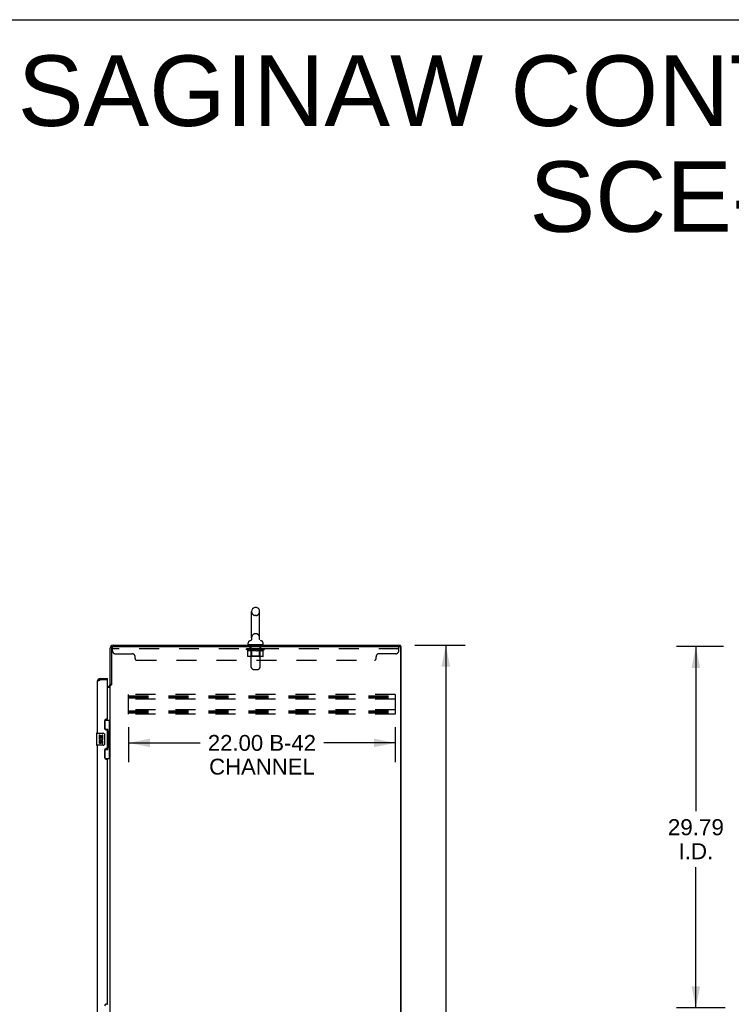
# Model space of a CAD drawing. Header units: inches. Extents: x 0 to 300, y 0 to 194.
# Tile 12 of 13: x 150 to 209, y 113 to 194. Entities that reach past the tile are written whole.
import ezdxf

# ---------------------------------------------------------------- set-up
doc = ezdxf.new("R2010")
doc.units = ezdxf.units.IN
doc.header["$LTSCALE"] = 16.482046
doc.header["$MEASUREMENT"] = 0
doc.linetypes.add('HIDDEN', pattern=[0.2, 0.1, -0.1])
doc.layers.get('0').update_dxf_attribs({"linetype": 'CONTINUOUS'})
for name, color, linetype in [('02___PRT_ALL_AXES', 7, 'CONTINUOUS'), ('DEFAULT_2', 8, 'HIDDEN'), ('DIMENSIONS', 7, 'CONTINUOUS')]:
    doc.layers.add(name, color=color, linetype=linetype)
doc.styles.get("Standard").update_dxf_attribs({"font": 'arial.ttf'})
doc.dimstyles.new('DIMSTYLE_1', dxfattribs={"dimtxt": 1.498368, "dimasz": 1.762786, "dimexe": 0.09, "dimexo": 0.07, "dimgap": 0.0425, "dimtad": 0, "dimtih": 1, "dimtoh": 1, "dimzin": 4, "dimdsep": 46, "dimtxsty": 'Standard', "dimblk": '_FILLED', "dimblk1": '_FILLED', "dimblk2": '_FILLED', "dimcen": 0.09, "dimazin": 1, "dimtfac": 1, "dimtdec": 3, "dimtofl": 0, "dimtmove": 0, "dimatfit": 3, "dimldrblk": '_FILLED', "dimfxl": 1, "dimtolj": 1, "dimtzin": 4, "dimarcsym": 0})
doc.dimstyles.new('DIMSTYLE_2', dxfattribs={"dimtxt": 1.304461, "dimasz": 1.762786, "dimexe": 0.09, "dimexo": 0.07, "dimgap": 0.037, "dimtad": 0, "dimtih": 1, "dimtoh": 1, "dimzin": 4, "dimdsep": 46, "dimtxsty": 'Standard', "dimblk": '_FILLED', "dimblk1": '_FILLED', "dimblk2": '_FILLED', "dimcen": 0.09, "dimazin": 1, "dimtfac": 1, "dimtdec": 3, "dimtofl": 0, "dimtmove": 0, "dimatfit": 3, "dimldrblk": '_FILLED', "dimfxl": 1, "dimtolj": 1, "dimtzin": 4, "dimarcsym": 0})
doc.dimstyles.new('DIMSTYLE_4', dxfattribs={"dimtxt": 1.322089, "dimasz": 1.762786, "dimexe": 0.09, "dimexo": 0.07, "dimgap": 0.0375, "dimtad": 0, "dimtih": 1, "dimtoh": 1, "dimzin": 4, "dimdsep": 46, "dimtxsty": 'Standard', "dimblk": '_FILLED', "dimblk1": '_FILLED', "dimblk2": '_FILLED', "dimcen": 0.09, "dimazin": 1, "dimtfac": 1, "dimtdec": 3, "dimtofl": 0, "dimtmove": 0, "dimatfit": 3, "dimldrblk": '_FILLED', "dimfxl": 1, "dimtolj": 1, "dimtzin": 4, "dimarcsym": 0})

# ---------------------------------------------------------------- blocks, each defined once
blk = doc.blocks.new('_FILLED')
at = {"color": 0, "linetype": 'ByBlock'}
blk.add_solid([(0, 0), (-1, 0.2), (-1, -0.2)], dxfattribs=at)
blk = doc.blocks.new('*D2')
at = {"layer": 'DIMENSIONS', "color": 2, "linetype": 'Continuous'}
for p, q in [((182.414, 142.329), (186.567, 142.329)), ((184.981, 142.329), (184.981, 98.828)), ((184.981, 52.329), (184.981, 95.831)), ((182.414, 52.329), (186.567, 52.329))]:
    blk.add_line(p, q, dxfattribs=at)
at = {"layer": 'DIMENSIONS', "color": 2, "linetype": 'Continuous', "xscale": 1.7627856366, "yscale": 1.7627856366, "zscale": 1.7627856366}
for p, rotation in [((184.981, 142.329), 90), ((184.981, 52.329), 270)]:
    blk.add_blockref('_FILLED', p, dxfattribs=dict(at, rotation=rotation))
at = {"layer": 'DIMENSIONS', "color": 2, "linetype": 'Continuous', "insert": (184.981, 98.078), "char_height": 1.4984, "width": 5.23593, "attachment_point": 2, "line_spacing_factor": 0.9}
blk.add_mtext('90.00', dxfattribs=at)
blk = doc.blocks.new('*D3')
at = {"layer": 'DIMENSIONS', "color": 2, "linetype": 'Continuous'}
for p, q in [((158.816, 135.588), (158.816, 132.693)), ((180.816, 135.588), (180.816, 132.693)), ((158.816, 134.28), (164.709, 134.28)), ((180.816, 134.28), (174.922, 134.28))]:
    blk.add_line(p, q, dxfattribs=at)
at = {"layer": 'DIMENSIONS', "color": 2, "linetype": 'Continuous', "xscale": 1.7627856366, "yscale": 1.7627856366, "zscale": 1.7627856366, "rotation": 180}
blk.add_blockref('_FILLED', (158.816, 134.28), dxfattribs=at)
at = {"layer": 'DIMENSIONS', "color": 2, "linetype": 'Continuous', "xscale": 1.7627856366, "yscale": 1.7627856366, "zscale": 1.7627856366}
blk.add_blockref('_FILLED', (180.816, 134.28), dxfattribs=at)
at = {"layer": 'DIMENSIONS', "color": 2, "linetype": 'Continuous', "insert": (169.816, 134.932), "char_height": 1.3045, "width": 8.90816, "attachment_point": 2, "line_spacing_factor": 0.9}
blk.add_mtext('22.00 B-42\\PCHANNEL', dxfattribs=at)
blk = doc.blocks.new('*D25')
at = {"layer": 'DIMENSIONS', "color": 2, "linetype": 'Continuous'}
for p, q in [((207.887, 142.225), (204.018, 142.225)), ((205.605, 142.225), (205.605, 128.651)), ((205.605, 112.433), (205.605, 124.024)), ((208.033, 112.433), (204.018, 112.433))]:
    blk.add_line(p, q, dxfattribs=at)
at = {"layer": 'DIMENSIONS', "color": 2, "linetype": 'Continuous', "xscale": 1.7627856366, "yscale": 1.7627856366, "zscale": 1.7627856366}
for p, rotation in [((205.605, 142.225), 90), ((205.605, 112.433), 270)]:
    blk.add_blockref('_FILLED', p, dxfattribs=dict(at, rotation=rotation))
at = {"layer": 'DIMENSIONS', "color": 2, "linetype": 'Continuous', "insert": (205.605, 127.99), "char_height": 1.3221, "width": 4.61994, "attachment_point": 2, "line_spacing_factor": 0.9}
blk.add_mtext('29.79\\PI.D.', dxfattribs=at)

msp = doc.modelspace()

# ---------------------------------------------------------------- linework, layer by layer
at = {"color": 7, "linetype": 'Continuous'}
for p, q in [((0, 193.906), (299.674, 193.906)), ((169.333, 145.441), (169.257, 145.441)), ((168.961, 142.951), (168.961, 145.111)), ((169.629, 142.951), (169.629, 145.111)), ((168.685, 142.379), (168.685, 142.535)), ((168.7, 142.359), (168.7, 142.329)), ((169.89, 142.359), (168.7, 142.359)), ((168.903, 142.729), (168.899, 142.725)), ((169.62, 142.858), (169.62, 142.864)), ((169.62, 142.847), (169.62, 142.853)), ((169.621, 142.835), (169.62, 142.841)), ((169.623, 142.824), (169.622, 142.829)), ((169.628, 142.807), (169.626, 142.812)), ((169.63, 142.801), (169.628, 142.807)), ((169.632, 142.796), (169.63, 142.801)), ((169.89, 142.359), (169.89, 142.329)), ((169.905, 142.379), (169.905, 142.535)), ((181.295, 142.225), (181.18, 142.225)), ((181.243, 142.225), (181.243, 142.329)), ((181.295, 52.433), (181.295, 142.225)), ((156.483, 139.579), (156.483, 139.475)), ((157.091, 139.475), (157.071, 139.475)), ((157.091, 139.475), (157.091, 139.579)), ((157.399, 139.089), (157.295, 139.089)), ((156.854, 136.154), (157.295, 136.154)), ((156.891, 135.374), (156.891, 136.154)), ((157.256, 135.129), (157.256, 136.154)), ((156.177, 135.064), (156.177, 134.094)), ((156.192, 135.079), (156.732, 135.079)), ((156.832, 134.979), (156.832, 134.179)), ((156.891, 135.419), (157.118, 135.419)), ((157.118, 133.739), (157.118, 135.419)), ((157.155, 135.18), (157.155, 135.159)), ((157.155, 135.129), (157.155, 134.029)), ((157.277, 135.129), (157.155, 135.129)), ((157.277, 134.029), (157.277, 135.129)), ((156.732, 134.079), (156.192, 134.079)), ((157.277, 134.029), (157.155, 134.029)), ((157.155, 133.999), (157.155, 133.978)), ((157.256, 133.004), (157.256, 134.029)), ((156.891, 133.004), (156.891, 133.784)), ((156.891, 133.739), (157.118, 133.739)), ((156.854, 133.004), (157.295, 133.004))]:
    msp.add_line(p, q, dxfattribs=at)
at = {"color": 3, "linetype": 'Continuous'}
for p, q in [((157.295, 139.076), (157.295, 142.083)), ((157.399, 142.121), (157.399, 139.077)), ((157.503, 142.225), (181.18, 142.225)), ((157.541, 142.329), (181.243, 142.329)), ((181.243, 142.163), (181.243, 52.496)), ((156.237, 139.333), (156.237, 135.079)), ((156.451, 139.463), (156.483, 139.475)), ((156.483, 139.579), (157.091, 139.579)), ((157.071, 139.475), (156.483, 139.475)), ((157.091, 136.287), (157.091, 139.455)), ((157.091, 138.933), (157.152, 138.933)), ((157.091, 138.881), (157.295, 138.881)), ((157.295, 59.622), (157.295, 139.037)), ((157.295, 139.037), (157.369, 139.037)), ((156.841, 136.097), (156.841, 135.477)), ((157.031, 136.227), (156.971, 136.227)), ((156.971, 135.347), (157.031, 135.347)), ((157.091, 133.872), (157.091, 135.287)), ((156.237, 134.079), (156.237, 111.579)), ((156.841, 133.682), (156.841, 133.062)), ((157.031, 133.812), (156.971, 133.812)), ((156.971, 132.932), (157.031, 132.932)), ((157.091, 112.787), (157.091, 132.872)), ((157.031, 112.727), (156.971, 112.727))]:
    msp.add_line(p, q, dxfattribs=at)
at = {"color": 7, "linetype": 'Continuous'}
for points in [[(168.967, 142.887), (168.968, 142.882), (168.968, 142.876), (168.969, 142.87), (168.969, 142.864), (168.97, 142.859), (168.97, 142.853), (168.969, 142.847), (168.969, 142.841), (168.968, 142.835), (168.967, 142.829), (168.966, 142.824), (168.965, 142.818), (168.963, 142.812), (168.962, 142.807), (168.96, 142.801), (168.957, 142.796), (168.955, 142.791), (168.953, 142.785), (168.95, 142.78), (168.947, 142.775), (168.944, 142.77), (168.94, 142.765), (168.937, 142.761), (168.933, 142.756), (168.93, 142.752), (168.926, 142.748), (168.921, 142.743), (168.917, 142.739), (168.913, 142.736), (168.908, 142.732), (168.903, 142.729)], [(169.62, 142.87), (169.621, 142.876), (169.622, 142.882), (169.623, 142.887)], [(169.626, 142.812), (169.625, 142.818), (169.623, 142.824), (169.622, 142.829), (169.621, 142.835), (169.62, 142.841), (169.62, 142.847), (169.62, 142.853), (169.62, 142.858), (169.62, 142.864), (169.62, 142.87), (169.621, 142.876), (169.622, 142.882), (169.623, 142.887)], [(156.825, 135.015), (156.827, 135.01), (156.829, 135.004), (156.83, 134.998), (156.831, 134.992), (156.831, 134.985), (156.832, 134.979)], [(157.082, 135.318), (157.084, 135.322), (157.089, 135.33), (157.094, 135.338), (157.098, 135.345), (157.102, 135.352), (157.106, 135.359), (157.109, 135.365), (157.111, 135.37), (157.113, 135.375), (157.115, 135.38), (157.116, 135.384), (157.117, 135.388), (157.118, 135.392), (157.118, 135.395)], [(156.832, 134.179), (156.831, 134.173), (156.831, 134.167), (156.83, 134.161), (156.829, 134.155), (156.827, 134.149), (156.825, 134.143)], [(157.118, 133.763), (157.118, 133.766), (157.117, 133.77), (157.116, 133.774), (157.115, 133.778), (157.113, 133.783), (157.111, 133.788), (157.109, 133.794), (157.106, 133.8), (157.102, 133.806), (157.098, 133.813), (157.094, 133.82), (157.089, 133.828), (157.084, 133.837), (157.082, 133.84)]]:
    msp.add_lwpolyline(points, dxfattribs=at)
at = {"color": 3, "linetype": 'Continuous'}
for points in [[(156.237, 139.333), (156.237, 139.339), (156.239, 139.344), (156.241, 139.35), (156.245, 139.356), (156.25, 139.362), (156.255, 139.368), (156.262, 139.374), (156.27, 139.38), (156.278, 139.386), (156.288, 139.392), (156.298, 139.398), (156.309, 139.404), (156.321, 139.41), (156.333, 139.416), (156.346, 139.422), (156.36, 139.428), (156.374, 139.434), (156.389, 139.439)], [(156.389, 139.439), (156.404, 139.445), (156.419, 139.451), (156.435, 139.457), (156.451, 139.463)], [(157.369, 139.037), (157.371, 139.038), (157.373, 139.04), (157.375, 139.041), (157.376, 139.043), (157.378, 139.044), (157.379, 139.046), (157.38, 139.047), (157.381, 139.049), (157.382, 139.05), (157.383, 139.051), (157.384, 139.053), (157.384, 139.054), (157.385, 139.055)], [(157.385, 139.055), (157.387, 139.059), (157.388, 139.061), (157.389, 139.063), (157.39, 139.064), (157.391, 139.066), (157.392, 139.068), (157.393, 139.07), (157.395, 139.071), (157.396, 139.073), (157.397, 139.075), (157.399, 139.077)]]:
    msp.add_lwpolyline(points, dxfattribs=at)
at = {"color": 7, "linetype": 'Continuous'}
for centre, radius, start, end in [((169.295, 145.111), 0.334, 102.42838, 180), ((169.257, 145.284), 0.157, 90, 102.42838), ((169.333, 145.284), 0.157, 77.57162, 90), ((169.295, 145.111), 0.334, 0, 77.57162), ((169.295, 142.951), 0.334, 180, 191.06973), ((169.295, 142.951), 0.334, 348.93027, 360), ((168.842, 142.535), 0.157, 101.64783, 180), ((168.705, 142.379), 0.02, 180, 263.07693), ((168.758, 142.94), 0.257, 281.64783, 311.97165), ((169.831, 142.94), 0.257, 228.02808, 258.35217), ((169.748, 142.535), 0.157, 0, 78.35217), ((169.885, 142.379), 0.02, 276.92307, 360), ((156.483, 139.333), 0.142, 90, 131.33941), ((156.401, 139.189), 0.26, 87.38857, 90), ((156.192, 135.064), 0.015, 90, 180), ((156.732, 134.979), 0.1, 21.20502, 90), ((156.192, 134.094), 0.015, 180, 270), ((156.732, 134.179), 0.1, 270, 338.79459)]:
    msp.add_arc(centre, radius, start, end, dxfattribs=at)
at = {"color": 3, "linetype": 'Continuous'}
for centre, radius, start, end in [((157.541, 142.083), 0.246, 90, 180), ((157.503, 142.121), 0.104, 90, 180), ((181.18, 142.163), 0.0625, 0, 90), ((156.483, 139.333), 0.246, 90, 180), ((157.071, 139.455), 0.02, 0, 90), ((157.152, 139.076), 0.142, 270, 360), ((156.971, 136.097), 0.13, 90, 180), ((157.031, 136.287), 0.06, 270, 360), ((156.971, 135.477), 0.13, 180, 270), ((157.031, 135.287), 0.06, 0, 90), ((156.971, 133.682), 0.13, 90, 180), ((157.031, 133.872), 0.06, 270, 360), ((156.971, 133.062), 0.13, 180, 270), ((157.031, 132.872), 0.06, 0, 90), ((156.971, 112.597), 0.13, 90, 180), ((157.031, 112.787), 0.06, 270, 360)]:
    msp.add_arc(centre, radius, start, end, dxfattribs=at)
at = {"color": 7, "linetype": 'Continuous'}
for centre, start_param, end_param in [((157.051, 135.17), -1.51401, -0.699287), ((157.051, 135.17), -2.442306, -1.627583), ((157.051, 133.989), -1.51401, -0.699287), ((157.051, 133.989), -2.442306, -1.627583)]:
    msp.add_ellipse(centre, major_axis=(0, 0.18), ratio=0.579493, start_param=start_param, end_param=end_param, dxfattribs=at)
at = {"layer": '02___PRT_ALL_AXES', "color": 8, "linetype": 'HIDDEN'}
for p, q in [((168.857, 142.038), (168.857, 142.225)), ((169.732, 142.225), (168.857, 142.225)), ((169.732, 142.038), (169.732, 142.225)), ((169.732, 142.038), (168.857, 142.038))]:
    msp.add_line(p, q, dxfattribs=at)
at = {"layer": '02___PRT_ALL_AXES', "color": 7, "linetype": 'Continuous'}
for p, q in [((156.38, 134.925), (156.38, 134.695)), ((156.443, 134.925), (156.38, 134.925)), ((156.443, 134.757), (156.443, 134.925)), ((156.505, 134.894), (156.505, 134.757)), ((156.566, 134.894), (156.505, 134.894)), ((156.566, 134.757), (156.566, 134.894)), ((156.631, 134.925), (156.631, 134.757)), ((156.694, 134.925), (156.631, 134.925)), ((156.694, 134.695), (156.694, 134.925)), ((156.38, 134.695), (156.641, 134.695)), ((156.38, 134.464), (156.38, 134.328)), ((156.443, 134.464), (156.38, 134.464)), ((156.45, 134.659), (156.393, 134.684)), ((156.505, 134.757), (156.443, 134.757)), ((156.443, 134.328), (156.443, 134.464)), ((156.505, 134.37), (156.505, 134.328)), ((156.631, 134.757), (156.566, 134.757)), ((156.566, 134.307), (156.566, 134.376)), ((156.641, 134.695), (156.614, 134.675)), ((156.631, 134.37), (156.631, 134.233)), ((156.631, 134.233), (156.694, 134.233)), ((156.676, 134.695), (156.694, 134.695)), ((156.694, 134.233), (156.694, 134.37))]:
    msp.add_line(p, q, dxfattribs=at)
for centre, radius, start, end in [((156.537, 134.621), 0.157, 156.59665, 341.87913), ((156.474, 134.328), 0.0943, 180, 248.67039), ((156.474, 134.328), 0.0943, 248.69989, 347.43379), ((156.537, 134.621), 0.0943, 156.59665, 35.11217), ((156.474, 134.328), 0.0314, 180, 0.04847), ((156.6, 134.37), 0.0943, 0, 180), ((156.6, 134.365), 0.0362, 83.42855, 161.76278), ((156.6, 134.37), 0.0314, 0, 81.22946), ((156.537, 134.621), 0.157, 25.73705, 27.8532), ((156.54, 134.621), 0.154, 341.41988, 26.19629)]:
    msp.add_arc(centre, radius, start, end, dxfattribs=at)
at = {"layer": 'DEFAULT_2', "color": 8, "linetype": 'HIDDEN'}
for p, q in [((169.333, 144.781), (169.257, 144.781)), ((169.333, 143.281), (169.257, 143.281)), ((157.482, 141.88), (157.482, 142.225)), ((157.503, 142.225), (157.482, 142.225)), ((168.92, 142.359), (168.92, 142.329)), ((168.93, 140.514), (168.93, 142.329)), ((169.66, 140.514), (169.66, 142.329)), ((169.67, 142.359), (169.67, 142.329)), ((181.107, 141.88), (181.107, 142.225)), ((181.107, 142.038), (157.482, 142.038)), ((157.732, 141.63), (159.107, 141.63)), ((159.357, 141.225), (159.357, 141.38)), ((168.551, 141.99), (168.551, 142.037)), ((168.551, 142.037), (168.908, 142.037)), ((168.659, 141.915), (168.551, 141.99)), ((170.038, 141.99), (168.551, 141.99)), ((168.552, 142.037), (168.552, 142.043)), ((168.693, 142.041), (168.552, 142.043)), ((168.562, 142.037), (168.562, 142.045)), ((168.573, 142.033), (168.573, 142.037)), ((168.573, 142.033), (170.016, 142.033)), ((168.583, 142.033), (168.583, 142.037)), ((168.585, 142.033), (168.585, 142.037)), ((168.596, 142.037), (168.596, 142.045)), ((168.615, 142.033), (168.615, 142.037)), ((168.618, 142.033), (168.618, 142.037)), ((168.651, 142.037), (168.651, 142.045)), ((168.659, 141.435), (168.659, 141.915)), ((168.659, 141.915), (168.679, 141.902)), ((168.668, 142.033), (168.668, 142.037)), ((168.671, 142.033), (168.671, 142.037)), ((168.699, 141.89), (168.679, 141.902)), ((168.693, 142.037), (168.693, 142.041)), ((168.718, 141.88), (168.698, 141.89)), ((169.88, 141.392), (168.709, 141.392)), ((168.737, 141.872), (168.718, 141.88)), ((168.725, 142.037), (168.725, 142.045)), ((168.727, 142.033), (168.727, 142.037)), ((168.727, 142.033), (168.727, 142.037)), ((168.73, 142.033), (168.73, 142.037)), ((168.756, 141.865), (168.737, 141.872)), ((168.74, 142.033), (168.74, 142.037)), ((168.74, 142.033), (168.74, 142.037)), ((168.744, 142.033), (168.744, 142.037)), ((168.747, 142.033), (168.747, 142.038)), ((168.751, 142.033), (168.751, 142.037)), ((168.775, 141.86), (168.756, 141.865)), ((168.77, 142.033), (168.77, 142.037)), ((168.861, 141.86), (168.775, 141.86)), ((168.789, 142.033), (168.789, 142.037)), ((168.791, 142.033), (168.791, 142.04)), ((168.817, 142.037), (168.817, 142.045)), ((168.817, 142.033), (168.817, 142.037)), ((168.828, 142.033), (168.828, 142.037)), ((168.833, 142.033), (168.833, 142.037)), ((168.841, 142.033), (168.841, 142.037)), ((168.857, 142.033), (168.857, 142.042)), ((168.861, 141.86), (168.88, 141.865)), ((168.878, 142.033), (168.878, 142.037)), ((168.88, 142.033), (168.88, 142.037)), ((168.899, 141.872), (168.88, 141.865)), ((168.929, 141.439), (168.882, 141.392)), ((168.918, 141.88), (168.899, 141.872)), ((168.908, 142.033), (168.908, 142.037)), ((168.937, 141.89), (168.918, 141.88)), ((168.986, 142.037), (168.92, 142.037)), ((168.923, 142.037), (168.923, 142.045)), ((168.929, 141.439), (168.929, 141.987)), ((169.661, 141.439), (168.929, 141.439)), ((168.931, 142.033), (168.931, 142.037)), ((168.937, 142.033), (168.937, 142.037)), ((168.957, 141.902), (168.937, 141.89)), ((168.943, 142.033), (168.943, 142.043)), ((168.951, 142.033), (168.951, 142.037)), ((168.977, 141.915), (168.957, 141.902)), ((168.962, 142.033), (168.962, 142.037)), ((168.977, 141.435), (168.977, 141.915)), ((168.977, 141.915), (169.017, 141.902)), ((168.986, 142.033), (168.986, 142.037)), ((169.074, 142.037), (169.011, 142.037)), ((169.056, 141.89), (169.017, 141.902)), ((169.035, 142.033), (169.035, 142.037)), ((169.04, 142.037), (169.04, 142.045)), ((169.045, 142.033), (169.045, 142.037)), ((169.048, 142.033), (169.048, 142.044)), ((169.051, 142.033), (169.051, 142.037)), ((169.095, 141.88), (169.056, 141.89)), ((169.06, 142.033), (169.06, 142.038)), ((169.074, 142.033), (169.074, 142.037)), ((169.133, 141.872), (169.094, 141.88)), ((169.168, 142.037), (169.111, 142.037)), ((169.127, 142.033), (169.127, 142.037)), ((169.171, 141.865), (169.133, 141.872)), ((169.16, 142.037), (169.295, 142.045)), ((169.166, 142.037), (169.166, 142.045)), ((169.166, 142.037), (169.166, 142.045)), ((169.166, 142.045), (169.166, 142.045)), ((169.166, 142.033), (169.166, 142.037)), ((169.168, 142.033), (169.168, 142.037)), ((169.171, 142.033), (169.171, 142.038)), ((169.209, 141.86), (169.171, 141.865)), ((169.173, 142.033), (169.173, 142.037)), ((169.38, 141.86), (169.209, 141.86)), ((169.266, 142.037), (169.216, 142.037)), ((169.224, 142.033), (169.224, 142.037)), ((169.266, 142.033), (169.266, 142.037)), ((169.292, 142.038), (169.291, 142.037)), ((169.291, 142.033), (169.291, 142.037)), ((169.292, 142.033), (169.292, 142.038)), ((169.295, 142.037), (169.295, 142.045)), ((169.295, 142.045), (169.429, 142.037)), ((169.298, 142.033), (169.298, 142.038)), ((169.298, 142.038), (169.298, 142.037)), ((169.298, 142.033), (169.298, 142.037)), ((169.323, 142.033), (169.323, 142.037)), ((169.323, 142.037), (169.374, 142.037)), ((169.366, 142.033), (169.366, 142.037)), ((169.38, 141.86), (169.418, 141.865)), ((169.417, 142.033), (169.417, 142.037)), ((169.418, 142.033), (169.418, 142.038)), ((169.457, 141.872), (169.418, 141.865)), ((169.421, 142.033), (169.421, 142.037)), ((169.421, 142.037), (169.479, 142.037)), ((169.423, 142.037), (169.423, 142.045)), ((169.423, 142.045), (169.424, 142.045)), ((169.423, 142.033), (169.423, 142.037)), ((169.424, 142.037), (169.424, 142.045)), ((169.495, 141.88), (169.456, 141.872)), ((169.463, 142.033), (169.463, 142.037)), ((169.534, 141.89), (169.494, 141.88)), ((169.516, 142.033), (169.516, 142.037)), ((169.516, 142.037), (169.578, 142.037)), ((169.529, 142.033), (169.529, 142.038)), ((169.573, 141.902), (169.533, 141.89)), ((169.538, 142.033), (169.538, 142.037)), ((169.542, 142.033), (169.542, 142.044)), ((169.545, 142.033), (169.545, 142.037)), ((169.549, 142.037), (169.549, 142.045)), ((169.554, 142.033), (169.554, 142.037)), ((169.613, 141.915), (169.572, 141.902)), ((169.587, 141.392), (169.59, 141.392)), ((169.596, 141.395), (169.599, 141.397)), ((169.599, 141.397), (169.602, 141.4)), ((169.603, 142.033), (169.603, 142.037)), ((169.603, 142.037), (169.669, 142.037)), ((169.613, 141.435), (169.613, 141.915)), ((169.613, 141.915), (169.633, 141.902)), ((169.627, 142.033), (169.627, 142.037)), ((169.652, 141.89), (169.632, 141.902)), ((169.638, 142.033), (169.638, 142.037)), ((169.646, 142.033), (169.646, 142.043)), ((169.672, 141.88), (169.652, 141.89)), ((169.653, 142.033), (169.653, 142.037)), ((169.658, 142.033), (169.658, 142.037)), ((169.661, 141.439), (169.661, 141.987)), ((169.661, 141.439), (169.707, 141.392)), ((169.666, 142.037), (169.666, 142.045)), ((169.691, 141.872), (169.671, 141.88)), ((169.682, 142.033), (169.682, 142.037)), ((169.682, 142.037), (169.91, 142.037)), ((169.71, 141.865), (169.69, 141.872)), ((169.709, 142.033), (169.709, 142.037)), ((169.729, 141.86), (169.71, 141.865)), ((169.712, 142.033), (169.712, 142.037)), ((169.814, 141.86), (169.729, 141.86)), ((169.732, 142.033), (169.732, 142.042)), ((169.748, 142.033), (169.748, 142.037)), ((169.756, 142.033), (169.756, 142.037)), ((169.761, 142.033), (169.761, 142.037)), ((169.773, 142.037), (169.773, 142.045)), ((169.773, 142.033), (169.773, 142.037)), ((169.798, 142.033), (169.798, 142.04)), ((169.801, 142.033), (169.801, 142.037)), ((169.814, 141.86), (169.833, 141.865)), ((169.819, 142.033), (169.819, 142.037)), ((169.852, 141.872), (169.833, 141.865)), ((169.838, 142.033), (169.838, 142.037)), ((169.842, 142.033), (169.842, 142.038)), ((169.845, 142.033), (169.845, 142.037)), ((169.849, 142.033), (169.849, 142.037)), ((169.85, 142.033), (169.85, 142.037)), ((169.872, 141.88), (169.852, 141.872)), ((169.859, 142.033), (169.859, 142.037)), ((169.862, 142.033), (169.862, 142.037)), ((169.863, 142.033), (169.863, 142.037)), ((169.864, 142.037), (169.864, 142.045)), ((169.891, 141.89), (169.871, 141.88)), ((169.911, 141.902), (169.891, 141.89)), ((169.93, 141.915), (169.91, 141.902)), ((169.918, 142.033), (169.918, 142.037)), ((169.921, 142.033), (169.921, 142.037)), ((169.93, 141.915), (170.038, 141.99)), ((169.93, 141.435), (169.93, 141.915)), ((169.939, 142.037), (169.939, 142.045)), ((169.972, 142.033), (169.972, 142.037)), ((169.974, 142.033), (169.974, 142.037)), ((169.993, 142.037), (169.993, 142.045)), ((170.005, 142.033), (170.005, 142.037)), ((170.006, 142.033), (170.006, 142.037)), ((170.016, 142.033), (170.016, 142.037)), ((170.027, 142.037), (170.027, 142.045)), ((170.038, 141.99), (170.038, 142.045)), ((179.232, 141.225), (179.232, 141.38)), ((180.857, 141.63), (179.482, 141.63)), ((159.482, 141.1), (179.107, 141.1)), ((169.03, 140.371), (168.959, 140.443)), ((169.559, 140.371), (169.63, 140.443)), ((169.101, 140.342), (169.488, 140.342)), ((158.816, 136.642), (158.816, 138.267)), ((180.816, 138.267), (158.816, 138.267)), ((158.816, 138.163), (180.816, 138.163)), ((158.816, 138.073), (180.816, 138.073)), ((180.816, 138.267), (180.816, 136.642)), ((158.816, 137.996), (180.816, 137.996)), ((180.816, 137.892), (158.816, 137.892)), ((180.816, 137.017), (158.816, 137.017)), ((158.816, 136.913), (180.816, 136.913)), ((158.816, 136.823), (180.816, 136.823)), ((158.816, 136.746), (180.816, 136.746)), ((180.816, 136.642), (158.816, 136.642))]:
    msp.add_line(p, q, dxfattribs=at)
for points in [[(168.709, 141.392), (168.703, 141.392), (168.697, 141.393), (168.691, 141.395), (168.686, 141.397), (168.68, 141.4), (168.675, 141.403), (168.671, 141.408), (168.667, 141.412), (168.663, 141.417), (168.661, 141.423), (168.66, 141.429), (168.659, 141.435)], [(169.002, 141.392), (168.999, 141.392), (168.996, 141.393), (168.993, 141.395), (168.99, 141.397), (168.987, 141.4), (168.985, 141.403), (168.983, 141.408), (168.981, 141.412), (168.979, 141.417), (168.978, 141.423), (168.977, 141.429), (168.977, 141.435)], [(169.59, 141.392), (169.593, 141.393), (169.596, 141.395)], [(169.602, 141.4), (169.604, 141.403), (169.607, 141.408), (169.609, 141.412), (169.61, 141.417)], [(169.604, 141.403), (169.607, 141.408), (169.609, 141.412)], [(169.61, 141.417), (169.611, 141.423), (169.612, 141.429), (169.613, 141.435)], [(169.611, 141.423), (169.612, 141.429), (169.613, 141.435)], [(169.88, 141.392), (169.886, 141.392), (169.892, 141.393), (169.898, 141.395), (169.904, 141.397), (169.909, 141.4), (169.914, 141.403), (169.919, 141.408), (169.923, 141.412), (169.926, 141.417), (169.928, 141.423), (169.93, 141.429), (169.93, 141.435)]]:
    msp.add_lwpolyline(points, dxfattribs=at)
for centre, radius, start, end in [((169.295, 145.111), 0.334, 180, 257.57162), ((169.257, 144.938), 0.157, 257.57162, 270), ((169.333, 144.938), 0.157, 270, 282.42838), ((169.295, 145.111), 0.334, 282.42838, 360), ((169.295, 142.951), 0.334, 102.42838, 180), ((169.257, 143.124), 0.157, 90, 102.42838), ((169.333, 143.124), 0.157, 77.57162, 90), ((169.295, 142.951), 0.334, 0, 77.57162), ((168.705, 142.379), 0.02, 263.07693, 270), ((168.9, 142.329), 0.03, 0, 90), ((169.69, 142.329), 0.03, 90, 180), ((169.885, 142.379), 0.02, 270, 276.92307), ((157.732, 141.88), 0.25, 180, 270), ((159.107, 141.38), 0.25, 0, 90), ((168.882, 141.987), 0.0466, 0, 89.99999), ((169.707, 141.987), 0.0466, 90.00001, 180), ((179.482, 141.38), 0.25, 90, 180), ((180.857, 141.88), 0.25, 270, 360), ((159.482, 141.225), 0.125, 180, 270), ((169.03, 140.514), 0.1, 180, 225), ((169.56, 140.514), 0.1, 315, 360), ((179.107, 141.225), 0.125, 270, 360), ((169.101, 140.442), 0.1, 225, 270), ((169.488, 140.442), 0.1, 270, 315)]:
    msp.add_arc(centre, radius, start, end, dxfattribs=at)
for centre, major_axis, ratio, start_param, end_param in [((169.295, 142.045), (0.743, 0.008), 0.059247, 9.249624, 9.431866), ((169.295, 142.045), (0.744, 0), 0.060167, -3.084065, -2.96706), ((168.5, 142.031), (0.232, 0.002), 0.059247, 0.251393, 1.295349), ((169.295, 142.045), (0.743, 0.015), 0.056515, 2.79136, 2.965893), ((168.58, 142.031), (0.232, -0.002), 0.059247, 0.601702, 1.645657), ((169.295, 142.045), (0.743, -0.008), 0.059247, -2.966439, -2.791906), ((168.5, 142.023), (0.232, 0.005), 0.056515, 1.199244, 1.294804), ((168.58, 142.023), (0.232, 0), 0.060167, 1.549477, 1.645036), ((168.584, 142.026), (0.192, 0.002), 0.059247, 1.051627, 1.625044), ((168.528, 142.023), (0.232, 0.002), 0.059247, 1.16236, 1.374323), ((168.561, 142.026), (0.192, 0.004), 0.056515, 0.876548, 1.449966), ((168.628, 142.026), (0.192, 0), 0.060167, 1.226781, 1.800198), ((168.495, 142.031), (0.232, 0.005), 0.056515, 0.076315, 1.120271), ((169.295, 142.045), (0.743, 0.022), 0.052059, 2.616423, 2.790956), ((168.653, 142.031), (0.232, -0.005), 0.056515, 0.77678, 1.820736), ((169.295, 142.045), (0.743, -0.015), 0.056515, -2.79136, -2.616827), ((168.495, 142.023), (0.232, 0.007), 0.052059, 1.024308, 1.119867), ((168.653, 142.023), (0.232, -0.002), 0.059247, 1.724631, 1.82019), ((168.56, 142.026), (0.192, 0.006), 0.052059, 0.701611, 1.275029), ((168.693, 142.026), (0.192, -0.002), 0.059247, 1.401935, 1.975352), ((169.295, 142.045), (0.743, 0.029), 0.046022, 2.441677, 2.61621), ((168.746, 142.031), (0.232, -0.007), 0.052059, 0.951717, 1.995673), ((168.515, 142.031), (0.232, 0.007), 0.052059, -0.098622, 0.945334), ((169.295, 142.045), (0.743, -0.022), 0.052059, -2.616423, -2.441891), ((168.515, 142.023), (0.232, 0.009), 0.046022, 0.849561, 0.945121), ((168.746, 142.023), (0.232, -0.005), 0.056515, 1.899709, 1.995269), ((168.581, 142.026), (0.192, 0.007), 0.046022, 0.526865, 1.100283), ((168.776, 142.026), (0.192, -0.004), 0.056515, 1.577013, 2.150431), ((168.528, 142.031), (0.232, 0), 0.060167, 0.426548, 0.780915), ((169.295, 142.045), (0.743, 0.034), 0.038593, 2.267147, 2.44168), ((168.856, 142.031), (0.232, -0.009), 0.046022, 1.126463, 2.170419), ((168.559, 142.031), (0.232, 0.009), 0.046022, -0.273368, 0.770588), ((169.295, 142.045), (0.743, -0.029), 0.046022, -2.441677, -2.267144), ((168.559, 142.023), (0.232, 0.011), 0.038593, 0.675031, 0.77059), ((168.856, 142.023), (0.232, -0.007), 0.052059, 2.074646, 2.170205), ((168.625, 142.026), (0.192, 0.009), 0.038593, 0.352335, 0.925752), ((168.875, 142.026), (0.192, -0.006), 0.052059, 1.75195, 2.325367), ((169.295, 142.045), (0.743, 0.039), 0.030002, 2.09283, 2.267363), ((168.979, 142.031), (0.232, -0.011), 0.038593, 1.300994, 2.344949), ((168.625, 142.031), (0.232, 0.011), 0.038593, -0.447899, 0.596057), ((169.295, 142.045), (0.743, -0.034), 0.038593, -2.267147, -2.092614), ((168.625, 142.023), (0.232, 0.012), 0.030002, 0.500714, 0.596274), ((168.979, 142.023), (0.232, -0.009), 0.046022, 2.249392, 2.344952), ((168.688, 142.026), (0.192, 0.01), 0.030002, 0.178018, 0.751436), ((168.987, 142.026), (0.192, -0.007), 0.046022, 1.926696, 2.500114), ((168.712, 142.031), (0.232, 0.012), 0.030002, -0.622215, 0.421741), ((169.295, 142.045), (0.743, 0.042), 0.020513, 1.918702, 2.093235), ((169.111, 142.031), (0.232, -0.012), 0.030002, 1.47531, 2.519266), ((169.295, 142.045), (0.743, -0.039), 0.030002, -2.09283, -1.918297), ((168.712, 142.023), (0.232, 0.013), 0.020513, 0.326586, 0.422146), ((169.111, 142.023), (0.232, -0.011), 0.038593, 2.423923, 2.519482), ((168.77, 142.026), (0.192, 0.011), 0.020513, 0.00389, 0.577307), ((169.108, 142.026), (0.192, -0.009), 0.038593, 2.101227, 2.674644), ((168.816, 142.031), (0.232, 0.013), 0.020513, -0.796343, 0.247613), ((169.295, 142.045), (0.743, 0.044), 0.010411, 1.744712, 1.919245), ((169.249, 142.031), (0.232, -0.013), 0.020513, 1.649438, 2.693394), ((169.295, 142.045), (0.743, -0.042), 0.020513, -1.918702, -1.744169), ((168.816, 142.023), (0.232, 0.014), 0.010411, 0.152596, 0.248156), ((169.249, 142.023), (0.232, -0.012), 0.030002, 2.598239, 2.693799), ((168.868, 142.026), (0.192, 0.011), 0.010411, 6.113086, 6.686503), ((169.235, 142.026), (0.192, -0.01), 0.030002, 2.275543, 2.848961), ((168.934, 142.031), (0.232, 0.014), 0.010411, -0.970333, -0.000837), ((169.389, 142.031), (0.232, -0.014), 0.010411, 1.823428, 2.867384), ((169.295, 142.045), (0.743, -0.044), 0.010411, -1.744712, -1.570179), ((169.389, 142.023), (0.232, -0.013), 0.020513, 2.772368, 2.867927), ((169.363, 142.026), (0.192, -0.011), 0.020513, 2.449671, 3.023089), ((169.201, 142.031), (0.232, 0.014), 0.010411, 0.274209, 1.318165), ((169.099, 142.026), (0.192, 0.011), 0.010411, -0.000452, 0.517932), ((169.064, 142.023), (0.232, 0.014), 0.010411, 0.099676, 0.195236), ((169.295, 142.045), (0.743, 0.044), 0.010411, -1.571413, -1.39688), ((169.525, 142.023), (0.232, -0.014), 0.010411, 2.946357, 3.041917), ((169.49, 142.026), (0.192, -0.011), 0.010411, 2.623661, 3.142044), ((169.34, 142.031), (0.232, 0.013), 0.020513, 0.448199, 1.492154), ((169.226, 142.026), (0.192, 0.011), 0.020513, 0.118504, 0.691921), ((169.201, 142.023), (0.232, 0.013), 0.020513, 0.273666, 0.369225), ((169.655, 142.031), (0.232, -0.014), 0.010411, -3.140756, -2.17126), ((169.295, 142.045), (0.743, 0.042), 0.020513, -1.397424, -1.222891), ((169.295, 142.045), (0.743, -0.044), 0.010411, 1.222347, 1.39688), ((169.478, 142.031), (0.232, 0.012), 0.030002, 0.622327, 1.666283), ((169.354, 142.026), (0.192, 0.01), 0.030002, 0.292632, 0.86605), ((169.721, 142.026), (0.192, -0.011), 0.010411, 2.738275, 3.311692), ((169.774, 142.031), (0.232, -0.013), 0.020513, 2.89398, 3.937936), ((169.34, 142.023), (0.232, 0.012), 0.030002, 0.447794, 0.543354), ((169.774, 142.023), (0.232, -0.014), 0.010411, 2.893437, 2.988996), ((169.295, 142.045), (0.743, 0.039), 0.030002, -1.223295, -1.048762), ((169.295, 142.045), (0.743, -0.042), 0.020513, 1.048358, 1.222891), ((169.611, 142.031), (0.232, 0.011), 0.038593, 0.796643, 1.840599), ((169.481, 142.026), (0.192, 0.009), 0.038593, 0.466948, 1.040366), ((169.819, 142.026), (0.192, -0.011), 0.020513, 2.564285, 3.137703), ((169.878, 142.031), (0.232, -0.012), 0.030002, 2.719852, 3.763807), ((169.734, 142.031), (0.232, 0.009), 0.046022, 0.971174, 2.01513), ((169.478, 142.023), (0.232, 0.011), 0.038593, 0.62211, 0.71767), ((169.878, 142.023), (0.232, -0.013), 0.020513, 2.719447, 2.815007), ((169.295, 142.045), (0.743, 0.034), 0.038593, -1.048979, -0.874446), ((169.295, 142.045), (0.743, -0.039), 0.030002, 0.874229, 1.048762), ((169.602, 142.026), (0.192, 0.007), 0.046022, 0.641479, 1.214897), ((169.843, 142.031), (0.232, 0.007), 0.052059, 1.14592, 2.189876), ((169.901, 142.026), (0.192, -0.01), 0.030002, 2.390157, 2.963574), ((169.964, 142.031), (0.232, -0.011), 0.038593, 2.545535, 3.589491), ((169.714, 142.026), (0.192, 0.006), 0.052059, 0.816225, 1.389643), ((169.611, 142.023), (0.232, 0.009), 0.046022, 0.796641, 0.892201), ((169.964, 142.023), (0.232, -0.012), 0.030002, 2.545319, 2.640878), ((169.936, 142.031), (0.232, 0.005), 0.056515, 1.320857, 2.364813), ((169.295, 142.045), (0.743, 0.029), 0.046022, -0.874448, -0.699915), ((169.295, 142.045), (0.743, -0.034), 0.038593, 0.699913, 0.874446), ((170.03, 142.031), (0.232, -0.009), 0.046022, 2.371005, 3.41496), ((169.965, 142.026), (0.192, -0.009), 0.038593, 2.21584, 2.789258), ((169.813, 142.026), (0.192, 0.004), 0.056515, 0.991162, 1.564579), ((170.01, 142.031), (0.232, 0.002), 0.059247, 1.495935, 2.539891), ((170.074, 142.031), (0.232, -0.007), 0.052059, 2.196258, 3.240214), ((170.008, 142.026), (0.192, -0.007), 0.046022, 2.04131, 2.614727), ((169.734, 142.023), (0.232, 0.007), 0.052059, 0.971387, 1.066947), ((170.061, 142.031), (0.232, 0), 0.060167, 1.671089, 2.715045), ((170.03, 142.023), (0.232, -0.011), 0.038593, 2.371002, 2.466562), ((170.094, 142.031), (0.232, -0.005), 0.056515, 2.021322, 3.065278), ((169.295, 142.045), (0.743, 0.022), 0.052059, -0.699702, -0.525169), ((169.295, 142.045), (0.743, -0.029), 0.046022, 0.525382, 0.699915), ((169.896, 142.026), (0.192, 0.002), 0.059247, 1.16624, 1.739658), ((170.09, 142.031), (0.232, -0.002), 0.059247, 1.846243, 2.890199), ((170.03, 142.026), (0.192, -0.006), 0.052059, 1.866564, 2.439981), ((169.961, 142.026), (0.192, 0), 0.060167, 1.341394, 1.914812), ((170.029, 142.026), (0.192, -0.004), 0.056515, 1.691627, 2.265045), ((170.006, 142.026), (0.192, -0.002), 0.059247, 1.516549, 2.089966), ((169.843, 142.023), (0.232, 0.005), 0.056515, 1.146324, 1.241883), ((170.074, 142.023), (0.232, -0.009), 0.046022, 2.196472, 2.292031), ((169.295, 142.045), (0.743, 0.015), 0.056515, -0.524765, -0.350233), ((169.295, 142.045), (0.743, -0.022), 0.052059, 0.350636, 0.525169), ((169.936, 142.023), (0.232, 0.002), 0.059247, 1.321402, 1.416962), ((170.094, 142.023), (0.232, -0.007), 0.052059, 2.021726, 2.117285), ((169.295, 142.045), (0.743, 0.008), 0.059247, -0.349687, -0.175154), ((169.295, 142.045), (0.743, -0.015), 0.056515, 0.1757, 0.350233), ((170.01, 142.023), (0.232, 0), 0.060167, 1.496556, 1.592116), ((170.09, 142.023), (0.232, -0.005), 0.056515, 1.846789, 1.942348), ((170.061, 142.023), (0.232, -0.002), 0.059247, 1.67171, 1.76727), ((169.295, 142.045), (0.744, 0), 0.060167, -0.174533, 0), ((169.295, 142.045), (0.743, -0.008), 0.059247, 0.000621, 0.175154)]:
    msp.add_ellipse(centre, major_axis=major_axis, ratio=ratio, start_param=start_param, end_param=end_param, dxfattribs=at)

# ---------------------------------------------------------------- texts
at = {"layer": 'DIMENSIONS', "color": 2, "linetype": 'Continuous', "insert": (223.269, 190.961), "char_height": 5.81719, "width": 146.92196, "attachment_point": 2, "line_spacing_factor": 0.9}
msp.add_mtext('SAGINAW CONTROL & ENGINEERING\\PSCE-907224FSD', dxfattribs=at)

# ---------------------------------------------------------------- dimensions: what is measured, and where the dimension line sits
at = {"layer": 'DIMENSIONS', "color": 2, "linetype": 'Continuous'}
dim = msp.add_linear_dim(base=(184.981, 142.329), p1=(182.344, 52.329), p2=(182.344, 142.329), angle=90, dimstyle='DIMSTYLE_1', dxfattribs=at)
dim.commit()
dim.dimension.update_dxf_attribs({"geometry": '*D2', "text_midpoint": (184.975, 97.321), "dimtype": 160})
dim = msp.add_linear_dim(base=(205.605, 142.225), p1=(208.103, 112.433), p2=(207.957, 142.225), angle=90, text='<>\\PI.D.', dimstyle='DIMSTYLE_4', dxfattribs=at)
dim.commit()
dim.dimension.update_dxf_attribs({"geometry": '*D25', "text_midpoint": (205.605, 126.338), "dimtype": 160})
dim = msp.add_linear_dim(base=(180.816, 134.28), p1=(158.816, 132.623), p2=(180.816, 132.623), text='<> B-42\\PCHANNEL', dimstyle='DIMSTYLE_2', dxfattribs=at)
dim.commit()
dim.dimension.update_dxf_attribs({"geometry": '*D3', "text_midpoint": (169.816, 133.301), "dimtype": 160})

doc.saveas('drawing.dxf')
